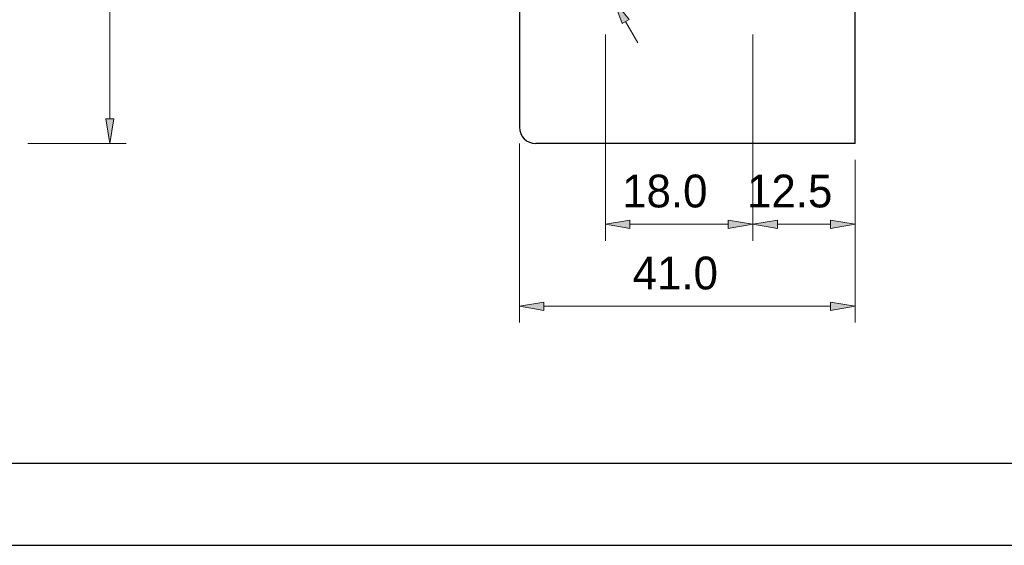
# Model space of a CAD drawing. Extents: x 0 to 6318, y 0 to 595.
# Tile 5 of 11: x 245 to 486, y 0 to 128. Entities that reach past the tile are written whole.
import ezdxf

# ---------------------------------------------------------------- set-up
doc = ezdxf.new("R2010")
doc.units = 0
doc.header["$MEASUREMENT"] = 0
doc.layers.add('Dimension', color=7, linetype='Continuous')
doc.layers.add('Line', color=7, linetype='Continuous')

# ---------------------------------------------------------------- blocks, each defined once
blk = doc.blocks.new('block 3')
at = {"color": 7, "lineweight": 25, "true_color": 0xffffff}
blk.add_lwpolyline([(0.41, 0.08), (841.59, 0.08), (841.59, 594.92), (0.41, 594.92), (0.41, 0.08)], dxfattribs=at)
blk = doc.blocks.new('block 4')
at = {"color": 7, "lineweight": 25, "true_color": 0xffffff}
blk.add_lwpolyline([(20.44, 20.11), (821.56, 20.11), (821.56, 574.89), (20.44, 574.89), (20.44, 20.11)], dxfattribs=at)
blk = doc.blocks.new('block 235')
at = {"lineweight": 0}
blk.add_lwpolyline([(449.54, 94.22), (449.54, 74.5)], dxfattribs=at)
blk = doc.blocks.new('block 236')
at = {"lineweight": 0}
blk.add_lwpolyline([(424.5, 124.89), (424.5, 74.5)], dxfattribs=at)
blk = doc.blocks.new('block 237')
at = {"lineweight": 0}
blk.add_lwpolyline([(443.53, 78.51), (430.51, 78.51)], dxfattribs=at)
blk = doc.blocks.new('block 238')
at = {"true_color": 0xffffff}
h = blk.add_hatch(color=7, dxfattribs=at)
h.dxf.hatch_style = 2
h.paths.add_polyline_path([(443.53, 79.51), (449.54, 78.51), (443.53, 77.5)])
at = {"lineweight": 0}
blk.add_lwpolyline([(443.53, 79.51), (449.54, 78.51), (443.53, 77.5), (443.53, 79.51)], dxfattribs=at)
blk = doc.blocks.new('block 239')
at = {"true_color": 0xffffff}
h = blk.add_hatch(color=7, dxfattribs=at)
h.dxf.hatch_style = 2
h.paths.add_polyline_path([(430.51, 79.51), (424.5, 78.51), (430.51, 77.5)])
at = {"lineweight": 0}
blk.add_lwpolyline([(430.51, 79.51), (424.5, 78.51), (430.51, 77.5), (430.51, 79.51)], dxfattribs=at)
blk = doc.blocks.new('block 240')
at = {"color": 7, "true_color": 0xffffff, "insert": (423.1, 82.51), "char_height": 8.0112, "attachment_point": 7}
blk.add_mtext('\\fMyriad Pro|b0|i0|c0|p34;\\W1;12.5', dxfattribs=at)
blk = doc.blocks.new('block 241')
at = {"lineweight": 0}
blk.add_lwpolyline([(424.5, 124.89), (424.5, 74.5)], dxfattribs=at)
blk = doc.blocks.new('block 242')
at = {"lineweight": 0}
blk.add_lwpolyline([(388.45, 124.89), (388.45, 74.5)], dxfattribs=at)
blk = doc.blocks.new('block 243')
at = {"lineweight": 0}
blk.add_lwpolyline([(418.5, 78.51), (394.46, 78.51)], dxfattribs=at)
blk = doc.blocks.new('block 244')
at = {"true_color": 0xffffff}
h = blk.add_hatch(color=7, dxfattribs=at)
h.dxf.hatch_style = 2
h.paths.add_polyline_path([(418.5, 79.51), (424.5, 78.51), (418.5, 77.5)])
at = {"lineweight": 0}
blk.add_lwpolyline([(418.5, 79.51), (424.5, 78.51), (418.5, 77.5), (418.5, 79.51)], dxfattribs=at)
blk = doc.blocks.new('block 245')
at = {"true_color": 0xffffff}
h = blk.add_hatch(color=7, dxfattribs=at)
h.dxf.hatch_style = 2
h.paths.add_polyline_path([(394.46, 79.51), (388.45, 78.51), (394.46, 77.5)])
at = {"lineweight": 0}
blk.add_lwpolyline([(394.46, 79.51), (388.45, 78.51), (394.46, 77.5), (394.46, 79.51)], dxfattribs=at)
blk = doc.blocks.new('block 246')
at = {"color": 7, "true_color": 0xffffff, "insert": (392.56, 82.51), "char_height": 8.0112, "attachment_point": 7}
blk.add_mtext('\\fMyriad Pro|b0|i0|c0|p34;\\W1;18.0', dxfattribs=at)
blk = doc.blocks.new('block 247')
at = {"lineweight": 0}
blk.add_lwpolyline([(449.54, 94.22), (449.54, 54.47)], dxfattribs=at)
blk = doc.blocks.new('block 248')
at = {"lineweight": 0}
blk.add_lwpolyline([(367.43, 98.22), (367.43, 54.47)], dxfattribs=at)
blk = doc.blocks.new('block 249')
at = {"lineweight": 0}
blk.add_lwpolyline([(443.53, 58.48), (373.43, 58.48)], dxfattribs=at)
blk = doc.blocks.new('block 250')
at = {"true_color": 0xffffff}
h = blk.add_hatch(color=7, dxfattribs=at)
h.dxf.hatch_style = 2
h.paths.add_polyline_path([(443.53, 59.48), (449.54, 58.48), (443.53, 57.48)])
at = {"lineweight": 0}
blk.add_lwpolyline([(443.53, 59.48), (449.54, 58.48), (443.53, 57.48), (443.53, 59.48)], dxfattribs=at)
blk = doc.blocks.new('block 251')
at = {"true_color": 0xffffff}
h = blk.add_hatch(color=7, dxfattribs=at)
h.dxf.hatch_style = 2
h.paths.add_polyline_path([(373.43, 59.48), (367.43, 58.48), (373.43, 57.48)])
at = {"lineweight": 0}
blk.add_lwpolyline([(373.43, 59.48), (367.43, 58.48), (373.43, 57.48), (373.43, 59.48)], dxfattribs=at)
blk = doc.blocks.new('block 252')
at = {"color": 7, "true_color": 0xffffff, "insert": (395.13, 62.48), "char_height": 8.0112, "attachment_point": 7}
blk.add_mtext('\\fMyriad Pro|b0|i0|c0|p34;\\W1;41.0', dxfattribs=at)
blk = doc.blocks.new('block 266')
at = {"layer": 'Line', "color": 7, "lineweight": 25, "true_color": 0xffffff}
blk.add_lwpolyline([(449.54, 98.22), (371.43, 98.22)], dxfattribs=at)
blk = doc.blocks.new('block 270')
at = {"layer": 'Line', "color": 7, "lineweight": 25, "true_color": 0xffffff}
blk.add_lwpolyline([(449.54, 98.22), (449.54, 490.77)], dxfattribs=at)
blk = doc.blocks.new('block 273')
at = {"layer": 'Line', "color": 7, "lineweight": 25, "true_color": 0xffffff}
blk.add_lwpolyline([(367.43, 492.77), (367.43, 102.23)], dxfattribs=at)
blk = doc.blocks.new('block 281')
at = {"layer": 'Line', "color": 7, "lineweight": 25, "true_color": 0xffffff}
blk.add_open_spline([(367.43, 102.23), (367.43, 100.01), (369.22, 98.22), (371.43, 98.22)], degree=3, dxfattribs=at)
blk = doc.blocks.new('block 916')
at = {"layer": 'Dimension', "lineweight": 0}
blk.add_lwpolyline([(393.39, 128.06), (396.35, 122.83)], dxfattribs=at)
blk = doc.blocks.new('block 919')
at = {"layer": 'Dimension', "true_color": 0xffffff}
h = blk.add_hatch(color=7, dxfattribs=at)
h.dxf.hatch_style = 2
h.paths.add_polyline_path([(394.26, 128.55), (390.43, 133.29), (392.52, 127.57)])
at = {"layer": 'Dimension', "lineweight": 0}
blk.add_lwpolyline([(394.26, 128.55), (390.43, 133.29), (392.52, 127.57), (394.26, 128.55)], dxfattribs=at)
blk = doc.blocks.new('block 934')
at = {"layer": 'Dimension', "lineweight": 0}
blk.add_lwpolyline([(247.26, 98.22), (271.29, 98.22)], dxfattribs=at)
blk = doc.blocks.new('block 936')
at = {"layer": 'Dimension', "lineweight": 0}
blk.add_lwpolyline([(267.29, 104.23), (267.29, 490.77)], dxfattribs=at)
blk = doc.blocks.new('block 937')
at = {"layer": 'Dimension', "true_color": 0xffffff}
h = blk.add_hatch(color=7, dxfattribs=at)
h.dxf.hatch_style = 2
h.paths.add_polyline_path([(266.28, 104.23), (267.29, 98.22), (268.29, 104.23)])
at = {"layer": 'Dimension', "lineweight": 0}
blk.add_lwpolyline([(266.28, 104.23), (267.29, 98.22), (268.29, 104.23), (266.28, 104.23)], dxfattribs=at)
blk = doc.blocks.new('block 1058')
at = {"layer": 'Defpoints', "lineweight": 0}
blk.add_lwpolyline([(449.54, 98.22), (449.54, 98.22)], dxfattribs=at)
blk = doc.blocks.new('block 1060')
at = {"layer": 'Defpoints', "lineweight": 0}
blk.add_lwpolyline([(424.5, 78.51), (424.5, 78.51)], dxfattribs=at)
blk = doc.blocks.new('block 1063')
at = {"layer": 'Defpoints', "lineweight": 0}
blk.add_lwpolyline([(388.45, 78.51), (388.45, 78.51)], dxfattribs=at)
blk = doc.blocks.new('block 1064')
at = {"layer": 'Defpoints', "lineweight": 0}
blk.add_lwpolyline([(449.54, 98.22), (449.54, 98.22)], dxfattribs=at)
blk = doc.blocks.new('block 1065')
at = {"layer": 'Defpoints', "lineweight": 0}
blk.add_lwpolyline([(367.43, 102.23), (367.43, 102.23)], dxfattribs=at)
blk = doc.blocks.new('block 1066')
at = {"layer": 'Defpoints', "lineweight": 0}
blk.add_lwpolyline([(367.43, 58.48), (367.43, 58.48)], dxfattribs=at)

msp = doc.modelspace()

# ---------------------------------------------------------------- block references
for name in ['block 3', 'block 4', 'block 242', 'block 236', 'block 241', 'block 248', 'block 235', 'block 247', 'block 246', 'block 240', 'block 245', 'block 244', 'block 239', 'block 238', 'block 243', 'block 237', 'block 252', 'block 251', 'block 249', 'block 250']:
    msp.add_blockref(name, (0, 0))
at = {"layer": 'Defpoints'}
for name in ['block 1065', 'block 1058', 'block 1064', 'block 1063', 'block 1060', 'block 1066']:
    msp.add_blockref(name, (0, 0), dxfattribs=at)
at = {"layer": 'Dimension'}
for name in ['block 936', 'block 919', 'block 916', 'block 937', 'block 934']:
    msp.add_blockref(name, (0, 0), dxfattribs=at)
at = {"layer": 'Line'}
for name in ['block 273', 'block 270', 'block 281', 'block 266']:
    msp.add_blockref(name, (0, 0), dxfattribs=at)

doc.saveas('drawing.dxf')
